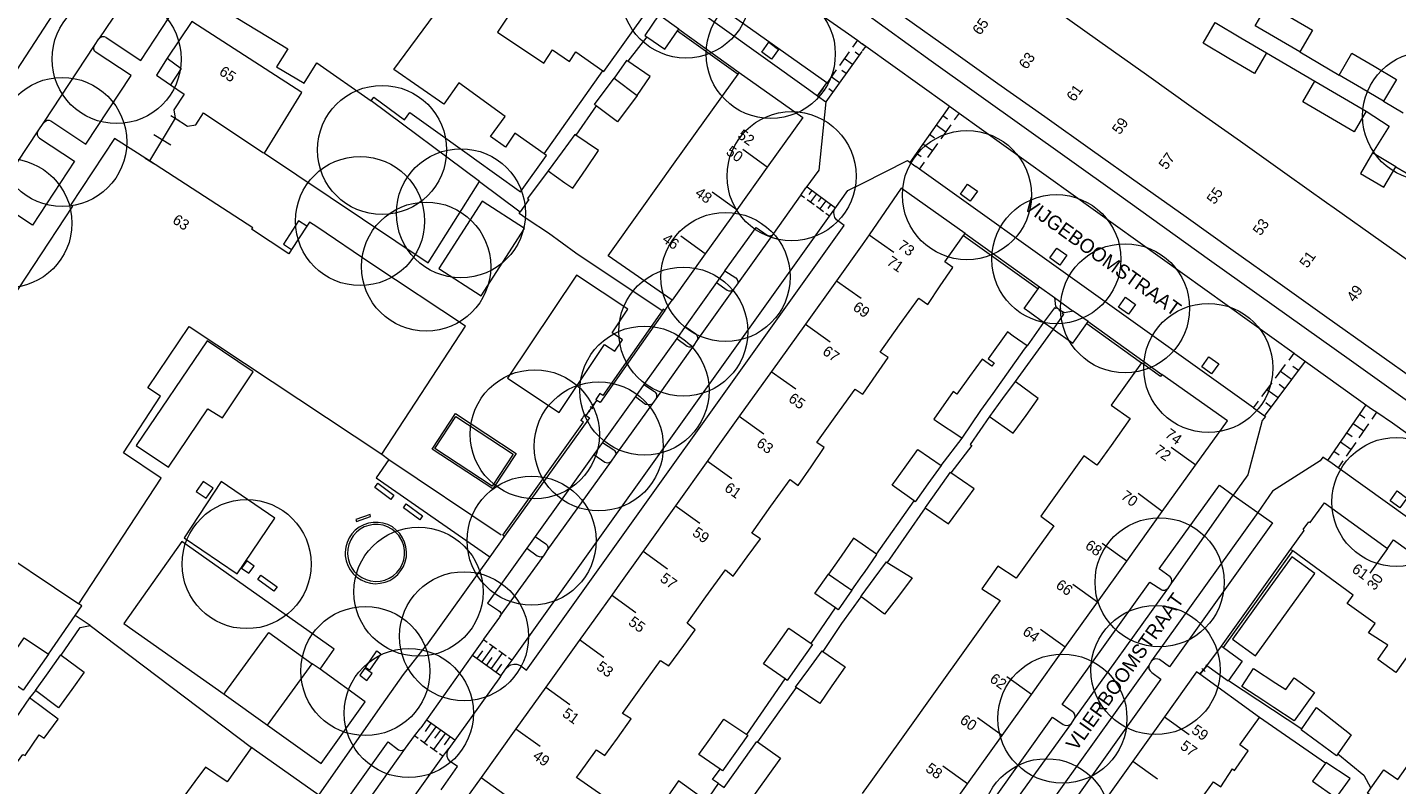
# Model space of a CAD drawing. Header units: metres. Extents: x 134994 to 136506, y 457393 to 459006.
# Tile 27 of 171: x 135417 to 135553, y 457500 to 457576. Entities that reach past the tile are written whole.
import ezdxf
from ezdxf.enums import TextEntityAlignment as Align

# ---------------------------------------------------------------- set-up
doc = ezdxf.new("R2010")
doc.units = ezdxf.units.M
for name, color, linetype, lineweight in [('B-WE-GR-BOOM-S', 250, 'Continuous', 13), ('B-WE-KG_BEBOUWING', 251, 'Continuous', 20), ('B-WE-KG_BEBOUWING TUSSENMUUR', 251, 'Continuous', 5), ('B-WE-KG_HUISNR', 251, 'Continuous', 5), ('B-WE-KG_ONDERGROND_REST', 251, 'Continuous', 5), ('B-WE-KG_STRAATNAAM', 251, 'Continuous', 5)]:
    doc.layers.add(name, color=color, linetype=linetype, lineweight=lineweight)
doc.styles.add('Styledgn000', font='dgn000.shx')

# ---------------------------------------------------------------- blocks, each defined once
blk = doc.blocks.new('SGR-BOOM_02')
blk.add_circle((0, 0), 6.4)

msp = doc.modelspace()

# ---------------------------------------------------------------- linework, layer by layer
at = {"layer": 'B-WE-KG_BEBOUWING', "flags": 128}
for points in [[(135435, 457578.31), (135443.06, 457573.4), (135441.94, 457571.6), (135444.7, 457569.98), (135445.94, 457571.99), (135451.32, 457568.25), (135451.59, 457568.61), (135454.65, 457566.36), (135455.18, 457567.09), (135457.01, 457565.77), (135461.3, 457562.68), (135461.58, 457562.48), (135465.99, 457559.3), (135466.12, 457559.21), (135468.7, 457562.82), (135468.49, 457562.97), (135465.58, 457565.03), (135464.66, 457563.66), (135463.17, 457564.7), (135464.62, 457566.7), (135460.02, 457570.02), (135458.53, 457567.91), (135453.58, 457571.34), (135457.6, 457576.81)], [(135464.84, 457576.52), (135463.86, 457575.06), (135468.44, 457571.97), (135469.32, 457573.28), (135470.99, 457572.14), (135471.63, 457573.11), (135474.29, 457571.22), (135474.39, 457571.14), (135478.89, 457577.42)], [(135555.36, 457540.16), (135550.71, 457543.46), (135546.07, 457546.76), (135541.42, 457550.06), (135536.78, 457553.37), (135532.11, 457556.69), (135527.49, 457559.97), (135522.83, 457563.28), (135518.11, 457566.64), (135513.46, 457569.93), (135508.81, 457573.24), (135504.17, 457576.54)], [(135518.87, 457577.46), (135523.55, 457574.13), (135528.19, 457570.84), (135532.85, 457567.52), (135537.49, 457564.23), (135542.14, 457560.92), (135546.02, 457558.17), (135546.79, 457557.62), (135551.44, 457554.32), (135556.09, 457551.02)], [(135463.17, 457564.7), (135464.62, 457566.7), (135460.02, 457570.02), (135458.53, 457567.91)], [(135477.71, 457568.77), (135475.75, 457566.15), (135473.63, 457567.74), (135473.46, 457567.87), (135475.41, 457570.48)], [(135412.58, 457524.92), (135422.35, 457518.38), (135430.52, 457530.84), (135426.79, 457533.35), (135430.44, 457538.95), (135429.2, 457539.79), (135433.3, 457545.85), (135452.38, 457533.21), (135460.69, 457545.89), (135451.4, 457552.04), (135445.93, 457555.74), (135445.23, 457556.21), (135444.97, 457555.81), (135443.45, 457553.5), (135443.18, 457553.08), (135439.47, 457555.5), (135439.61, 457555.66), (135429.35, 457562.28), (135425.89, 457564.51), (135421.54, 457557.91), (135421.73, 457557.78), (135410.1, 457540.15)], [(135474.31, 457499.34), (135471.69, 457501.15), (135471.97, 457501.54), (135473.66, 457503.9), (135474.49, 457503.35), (135475.74, 457505.07), (135477.11, 457506.96), (135476.24, 457507.51), (135478.22, 457510.27), (135480, 457512.76), (135480.85, 457512.23), (135482.33, 457514.25), (135483.46, 457515.79), (135482.65, 457516.47), (135484.52, 457519.07), (135486.44, 457521.75), (135487.21, 457521.11), (135488.61, 457523.03), (135489.91, 457524.82), (135489.05, 457525.38), (135490.96, 457528.05), (135492.86, 457530.69), (135493.66, 457530.1), (135494.94, 457531.97), (135496.23, 457533.86), (135495.5, 457534.37), (135497.33, 457536.92), (135499.29, 457539.66), (135500, 457539.18), (135500.05, 457539.15), (135501.4, 457541.09), (135502.58, 457542.78), (135501.77, 457543.32), (135503.71, 457546.03), (135505.61, 457548.68), (135506.5, 457548.05), (135507.74, 457549.89), (135508.98, 457551.72), (135508.2, 457552.28), (135510.06, 457554.88), (135510.2, 457555.07), (135503.86, 457559.58), (135500.68, 457554.94), (135500, 457553.95), (135497.47, 457550.41), (135494.38, 457546.09), (135491.02, 457541.4), (135487.85, 457537.02), (135485.52, 457533.76), (135484.7, 457532.57), (135481.49, 457528.08), (135478.28, 457523.58), (135475.71, 457519.98), (135475.18, 457519.24), (135471.95, 457514.75), (135468.64, 457510.11), (135465.68, 457505.98), (135462.23, 457501.15), (135459, 457496.66)], [(135458.03, 457551.62), (135462.22, 457548.91), (135466.54, 457555.59), (135462.35, 457558.3), (135458.03, 457551.62)], [(135519.08, 457548.75), (135520.92, 457547.4)], [(135507.44, 457496.34), (135510.44, 457500.53), (135513.88, 457505.33), (135516.77, 457509.38), (135520.13, 457514.07), (135523.33, 457518.54), (135526.24, 457522.6), (135529.75, 457527.51), (135533.05, 457532.13), (135536.2, 457536.52), (135529.71, 457541.11), (135529.58, 457540.92), (135527.69, 457542.27), (135524.69, 457538.07), (135526.58, 457536.73), (135524.68, 457534.07), (135523.39, 457532.27), (135523.27, 457532.11), (135521.98, 457533.03), (135518.51, 457528.18), (135517.7, 457527.05), (135518.99, 457526.12), (135516.77, 457523.02), (135515.27, 457520.91), (135513.45, 457522.1), (135511.87, 457519.87), (135513.68, 457518.69), (135510.31, 457513.99), (135507.4, 457509.92), (135504.03, 457505.2), (135501.01, 457500.98), (135500, 457499.57)], [(135553.94, 457513.06), (135552.9, 457511.58), (135551.13, 457512.84), (135552.09, 457514.27), (135550.2, 457515.51), (135550.85, 457516.42), (135548.08, 457518.41), (135548.67, 457519.23), (135542.69, 457523.61), (135542.47, 457523.77), (135543.82, 457525.63), (135543.7, 457525.73), (135544.27, 457526.51), (135544.41, 457526.43), (135545.82, 457528.38), (135552.07, 457523.86), (135552.67, 457524.7), (135556.98, 457521.61)], [(135539.99, 457519.43), (135536.7, 457514.87), (135539, 457513.22), (135544.88, 457521.38), (135542.58, 457523.03), (135539.99, 457519.43)], [(135498.97, 457519.71), (135497.61, 457517.78), (135497.36, 457517.96), (135495.32, 457519.39), (135496.67, 457521.32)], [(135533.11, 457498.34), (135534.82, 457500.74), (135535.54, 457500.22), (135536.7, 457502), (135536.91, 457501.85), (135537.08, 457502.09), (135538.27, 457503.79), (135537.42, 457504.38), (135539.37, 457507.11), (135533.48, 457511.4), (135533.15, 457511.64), (135529.96, 457507.17), (135526.82, 457502.77), (135523.52, 457498.14)]]:
    msp.add_lwpolyline(points, dxfattribs=at)
for points in [[(135543.38, 457573.09), (135541.17, 457574.39), (135538.96, 457575.69), (135540.23, 457577.84), (135542.44, 457576.55), (135544.65, 457575.25)], [(135481.71, 457575.19), (135481.83, 457575.36), (135479.85, 457576.76), (135478.46, 457574.73), (135478.65, 457574.6), (135480.45, 457573.35)], [(135433.55, 457576.12), (135431.1, 457572.48), (135432.5, 457571.45), (135431.44, 457569.84), (135432.78, 457568.9), (135431.76, 457567.35), (135431.91, 457566.51), (135433.13, 457565.74), (135433.96, 457565.87), (135434.7, 457567.04), (135440.59, 457563.13), (135440.75, 457563.04), (135444.45, 457569.06)], [(135538.89, 457570.96), (135536.34, 457572.45), (135533.79, 457573.95), (135534.99, 457575.99), (135537.54, 457574.5), (135540.09, 457573)], [(135477.71, 457568.77), (135478.99, 457570.64), (135476.78, 457572.16), (135476.65, 457572.25), (135475.41, 457570.48)], [(135551.68, 457568.19), (135549.48, 457569.48), (135547.27, 457570.77), (135548.55, 457572.96), (135550.75, 457571.66), (135552.96, 457570.37)], [(135487.7, 457570.89), (135487.82, 457571.05), (135494.11, 457566.57), (135490.6, 457561.67), (135487.57, 457557.43), (135484.45, 457553.07), (135481.17, 457548.49), (135474.82, 457552.88), (135478.19, 457557.59), (135481.3, 457561.95), (135484.4, 457566.28)], [(135549.97, 457567.2), (135548.77, 457565.16), (135546.22, 457566.65), (135543.67, 457568.15), (135544.87, 457570.2), (135547.42, 457568.7)], [(135468.86, 457561.3), (135470.53, 457560.12), (135471.32, 457559.58), (135472.64, 457561.51), (135473.86, 457563.3), (135471.63, 457564.82), (135471.52, 457564.9), (135470.25, 457563.19)], [(135475.49, 457543.41), (135476.24, 457544.55), (135475.23, 457545.24), (135476.78, 457547.57), (135471.67, 457550.97), (135464.86, 457540.75), (135469.97, 457537.34), (135474.46, 457544.09)], [(135517.44, 457549.61), (135517.58, 457549.81), (135519.08, 457548.75), (135519.18, 457547.85), (135519.28, 457547.78), (135519.27, 457547.76), (135519.18, 457547.64), (135519.07, 457547.71), (135517.99, 457546.26), (135516.63, 457547.24), (135516.05, 457547.66)], [(135522.27, 457546.15), (135522.41, 457546.35), (135520.92, 457547.4), (135520.07, 457547.21), (135519.96, 457547.29), (135519.84, 457547.15), (135519.95, 457547.08), (135518.94, 457545.61), (135520.88, 457544.22)], [(135514.97, 457544.92), (135514.39, 457545.33), (135512.5, 457542.67), (135513.08, 457542.26), (135512.85, 457541.93), (135511.89, 457542.64), (135510.64, 457540.9), (135509.4, 457539.15), (135509.01, 457539.42), (135507.11, 457536.67), (135507.47, 457536.42), (135509.67, 457534.95), (135509.9, 457534.79), (135511.76, 457537.54), (135512.97, 457539.24), (135516.1, 457543.62), (135516.34, 457543.95)], [(135514.98, 457535.29), (135516.27, 457537.05), (135517.44, 457538.72), (135515.15, 457540.4), (135513.92, 457538.72), (135512.62, 457536.95)], [(135504.25, 457531.91), (135505.53, 457533.68), (135507.82, 457532.08), (135506.52, 457530.26), (135505.27, 457528.5), (135505.17, 457528.57), (135502.96, 457530.13)], [(135509.83, 457528.05), (135511.1, 457529.78), (135508.8, 457531.36), (135508.71, 457531.42), (135507.52, 457529.74), (135506.23, 457527.91), (135506.25, 457527.9), (135508.55, 457526.31)], [(135500, 457524.28), (135499.14, 457524.87), (135497.91, 457523.1), (135496.67, 457521.32), (135498.69, 457519.91), (135498.97, 457519.71), (135500, 457521.18), (135500.22, 457521.48), (135501.47, 457523.27), (135501.43, 457523.3)], [(135499.87, 457519.08), (135500, 457519.26), (135501.2, 457520.89), (135502.41, 457522.53), (135502.48, 457522.48), (135504.96, 457520.94), (135503.59, 457519.14), (135502.22, 457517.34), (135500, 457518.99)], [(135491.48, 457514.19), (135492.73, 457515.95), (135494.94, 457514.43), (135495.08, 457514.34), (135493.8, 457512.53), (135492.57, 457510.78), (135492.38, 457510.92), (135490.22, 457512.43)], [(135415.72, 457513.23), (135416.95, 457515.01), (135419.34, 457513.37), (135418.09, 457511.59), (135416.84, 457509.82), (135416.75, 457509.88), (135414.49, 457511.45)], [(135535.61, 457514.18), (135535.8, 457514.04), (135537.66, 457512.68), (135536.31, 457510.77), (135536.27, 457510.72), (135534.16, 457512.22)], [(135419.32, 457511.54), (135420.58, 457513.32), (135420.62, 457513.29), (135422.9, 457511.61), (135421.66, 457509.88), (135420.35, 457508.05), (135418.06, 457509.77)], [(135494.71, 457511.91), (135496.02, 457513.7), (135496.09, 457513.65), (135498.3, 457512.11), (135497, 457510.23), (135495.79, 457508.49), (135493.45, 457510.09), (135493.4, 457510.12)], [(135541.98, 457509.87), (135542.81, 457511.03), (135544.83, 457509.58), (135542.82, 457506.76), (135540.8, 457508.09), (135539.82, 457508.74), (135537.63, 457510.19), (135538.8, 457511.97), (135541, 457510.52)], [(135416.1, 457507.07), (135413.75, 457503.64), (135415.85, 457502.12), (135416.82, 457503.45), (135417.03, 457503.33), (135418.42, 457505.4), (135418.91, 457505.06), (135420.29, 457506.94), (135417.46, 457509.05)], [(135546.75, 457506.75), (135548.47, 457505.39), (135547.15, 457503.5), (135547.02, 457503.31), (135545.14, 457504.7), (135543.51, 457505.89), (135543.57, 457505.97), (135545.03, 457508.1)], [(135485.05, 457505.18), (135486.28, 457506.93), (135488.57, 457505.43), (135488.68, 457505.36), (135487.39, 457503.53), (135486.15, 457501.8), (135485.91, 457501.98), (135483.82, 457503.43)], [(135488.28, 457502.92), (135489.55, 457504.72), (135489.61, 457504.68), (135491.89, 457503.07), (135490.64, 457501.32), (135488.62, 457498.5), (135488.91, 457498.29), (135487.69, 457496.48), (135484.46, 457498.68), (135485.75, 457500.55), (135486.33, 457500.15)], [(135436.36, 457485.74), (135439.57, 457490.23), (135442.64, 457494.52), (135446.13, 457499.39), (135439.72, 457503.94), (135439.48, 457504.12), (135437.05, 457500.73), (135434.91, 457502.18), (135433.86, 457500.75), (135430.67, 457496.43), (135427.54, 457492.18), (135430.1, 457490.34), (135426.63, 457485.49), (135423.62, 457481.29), (135429.24, 457477.27), (135429.93, 457476.78), (135432.98, 457481.03)], [(135555.36, 457495.92), (135553.53, 457497.2), (135550.09, 457499.61), (135550.41, 457500.09), (135551.71, 457501.93), (135553.11, 457500.95), (135555.3, 457504.08), (135557.36, 457502.63), (135555.17, 457499.51), (135557.03, 457498.2), (135556.13, 457496.97)], [(135545.94, 457502.59), (135544.65, 457500.78), (135547, 457499.14), (135548.36, 457501.05), (135545.97, 457502.64)], [(135479.75, 457492.79), (135481.02, 457494.6), (135482.23, 457496.34), (135482.89, 457497.27), (135484.17, 457499.1), (135481.8, 457500.81), (135479.85, 457498.03), (135478.63, 457496.27), (135477.4, 457494.52)]]:
    msp.add_lwpolyline(points, close=True, dxfattribs=at)
at = {"layer": 'B-WE-KG_BEBOUWING'}
msp.add_lwpolyline([(135552.91, 457561.71), (135550.6, 457563.07), (135549.4, 457561.02), (135551.71, 457559.67)], close=True, dxfattribs=at)
msp.add_lwpolyline([(135518.94, 457545.61), (135517.99, 457546.26)], dxfattribs=at)
at = {"layer": 'B-WE-KG_BEBOUWING TUSSENMUUR'}
for p, q in [((135490.6, 457561.67), (135488.17, 457563.42)), ((135487.57, 457557.43), (135485.13, 457559.17)), ((135484.45, 457553.07), (135482.02, 457554.82)), ((135500.68, 457554.94), (135503.15, 457553.24)), ((135497.47, 457550.41), (135499.91, 457548.67)), ((135494.38, 457546.09), (135496.82, 457544.35)), ((135490.99, 457541.42), (135493.43, 457539.68)), ((135487.82, 457536.99), (135490.26, 457535.24)), ((135533.06, 457532.12), (135530.62, 457533.87)), ((135484.65, 457532.56), (135487.09, 457530.81)), ((135529.75, 457527.51), (135527.35, 457529.31)), ((135481.48, 457528.13), (135483.92, 457526.38)), ((135478.28, 457523.58), (135480.72, 457521.84)), ((135526.24, 457522.6), (135523.8, 457524.35)), ((135552.07, 457523.86), (135550.32, 457521.42)), ((135475.14, 457519.27), (135477.58, 457517.52)), ((135523.33, 457518.54), (135520.89, 457520.28)), ((135520.13, 457514.07), (135517.69, 457515.82)), ((135471.97, 457514.84), (135474.41, 457513.09)), ((135516.77, 457509.38), (135514.33, 457511.13)), ((135468.64, 457510.11), (135471.03, 457508.39)), ((135513.88, 457505.33), (135511.43, 457507.08)), ((135529.96, 457507.17), (135532.4, 457505.43)), ((135465.68, 457505.98), (135468.09, 457504.26)), ((135510.44, 457500.53), (135508, 457502.27)), ((135526.82, 457502.77), (135529.27, 457501.03)), ((135462.23, 457501.15), (135464.63, 457499.43))]:
    msp.add_line(p, q, dxfattribs=at)
at = {"layer": 'B-WE-KG_ONDERGROND_REST'}
for p, q in [((135430.55, 457583.63), (135424.35, 457574.39)), ((135500, 457577.15), (135506.84, 457572.22)), ((135481.71, 457575.19), (135487.7, 457570.89)), ((135481.83, 457575.36), (135487.82, 457571.05)), ((135418.89, 457566.09), (135423.91, 457573.73)), ((135423.91, 457573.73), (135424.35, 457574.39)), ((135478.65, 457574.6), (135476.78, 457572.16)), ((135499.53, 457574.25), (135499.04, 457573.57)), ((135499.53, 457574.25), (135500, 457573.9)), ((135500, 457573.91), (135500.35, 457573.67)), ((135500, 457573.9), (135500.29, 457573.68)), ((135500.35, 457573.67), (135500, 457573.18)), ((135500.35, 457573.67), (135508.39, 457567.91)), ((135499.96, 457573.14), (135496.39, 457568.14)), ((135498.72, 457573.11), (135497.74, 457571.75)), ((135499.04, 457571.85), (135498.23, 457572.43)), ((135499.7, 457572.76), (135499.29, 457573.05)), ((135540.09, 457573), (135544.87, 457570.2)), ((135543.38, 457573.09), (135547.27, 457570.77)), ((135497.42, 457571.3), (135496.45, 457569.93)), ((135498.4, 457570.94), (135497.99, 457571.23)), ((135496.12, 457569.48), (135495.58, 457568.72)), ((135497.75, 457570.03), (135496.93, 457570.62)), ((135462.08, 457560.23), (135451.32, 457568.25)), ((135495.58, 457568.72), (135496.39, 457568.14)), ((135497.1, 457569.12), (135496.69, 457569.42)), ((135431.49, 457566.77), (135432.33, 457566.26)), ((135508.65, 457567.71), (135504.71, 457562.13)), ((135507.99, 457566.78), (135508.47, 457566.44)), ((135509.6, 457567.03), (135509.11, 457566.34)), ((135549.97, 457567.2), (135552.23, 457565.74)), ((135418.31, 457565.25), (135418.89, 457566.09)), ((135431.91, 457566.51), (135429.35, 457562.28)), ((135431.91, 457566.51), (135429.36, 457562.3)), ((135507.34, 457565.85), (135508.29, 457565.18)), ((135508.78, 457565.87), (135507.8, 457564.48)), ((135552.23, 457565.74), (135550.6, 457563.07)), ((135413.83, 457558.48), (135418.31, 457565.25)), ((135429.79, 457564.91), (135431.48, 457563.89)), ((135506.68, 457564.92), (135507.16, 457564.58)), ((135505.37, 457563.06), (135505.84, 457562.72)), ((135506.03, 457563.99), (135506.98, 457563.32)), ((135507.47, 457564.01), (135506.48, 457562.62)), ((135428.94, 457562.55), (135429.78, 457562.04)), ((135506.15, 457562.15), (135505.66, 457561.46)), ((135552.91, 457561.71), (135557.79, 457558.83)), ((135462.08, 457560.23), (135466.1, 457557.23)), ((135493.95, 457558.9), (135494.3, 457558.64)), ((135494.54, 457559.7), (135497.35, 457557.64)), ((135495.01, 457559.36), (135494.71, 457558.96)), ((135495.48, 457559.02), (135494.89, 457558.21)), ((135495.95, 457558.67), (135495.65, 457558.27)), ((135494.54, 457558.47), (135495.24, 457557.95)), ((135495.47, 457557.78), (135496.17, 457557.27)), ((135496.41, 457558.33), (135495.82, 457557.52)), ((135496.88, 457557.99), (135496.59, 457557.58)), ((135496.41, 457557.09), (135496.76, 457556.84)), ((135487.58, 457549.98), (135491.24, 457555.07)), ((135510.06, 457554.88), (135517.44, 457549.61)), ((135510.2, 457555.07), (135517.58, 457549.81)), ((135486.4, 457551.38), (135485.56, 457550.22)), ((135485.56, 457550.22), (135482.46, 457545.88)), ((135483.66, 457544.47), (135487.27, 457549.58)), ((135487.27, 457549.58), (135487.58, 457549.98)), ((135480.44, 457547.46), (135481.17, 457548.49)), ((135519.23, 457547.69), (135519.32, 457547.83)), ((135519.27, 457547.76), (135519.96, 457547.29)), ((135519.27, 457547.76), (135519.96, 457547.29)), ((135519.27, 457547.76), (135519.95, 457547.3)), ((135519.52, 457547.39), (135519.71, 457547.66)), ((135519.91, 457547.23), (135520, 457547.36)), ((135482.46, 457545.88), (135481.62, 457544.69)), ((135518.94, 457545.61), (135515.15, 457540.4)), ((135522.27, 457546.15), (135527.69, 457542.27)), ((135522.41, 457546.35), (135529.71, 457541.11)), ((135481.62, 457544.69), (135478.35, 457540.11)), ((135479.57, 457538.71), (135483.34, 457544.03)), ((135483.34, 457544.03), (135483.66, 457544.47)), ((135539.88, 457536.98), (135543.93, 457542.42)), ((135542.31, 457542.54), (135542.81, 457543.22)), ((135542.88, 457543.17), (135550.48, 457537.72)), ((135540.96, 457540.73), (135541.97, 457542.09)), ((135542.57, 457540.6), (135541.47, 457541.41)), ((135543.24, 457541.5), (135542.69, 457541.91)), ((135478.35, 457540.11), (135477.52, 457538.94)), ((135539.62, 457538.92), (135540.63, 457540.28)), ((135541.23, 457538.79), (135540.12, 457539.6)), ((135541.9, 457539.69), (135541.35, 457540.1)), ((135472.65, 457537.05), (135473.71, 457538.54)), ((135477.52, 457538.94), (135474.26, 457534.38)), ((135475.51, 457533.03), (135479.24, 457538.24)), ((135479.24, 457538.24), (135479.57, 457538.71)), ((135538.78, 457537.79), (135539.29, 457538.47)), ((135540.55, 457537.88), (135540, 457538.29)), ((135472.27, 457536.76), (135472.39, 457536.93)), ((135473, 457537.41), (135472.87, 457537.5)), ((135472.94, 457537.46), (135473.42, 457538.14)), ((135473.31, 457537.7), (135473.04, 457537.89)), ((135473.49, 457538.09), (135473.35, 457538.18)), ((135549.94, 457538.1), (135546.12, 457532.58)), ((135549.31, 457537.18), (135549.83, 457536.81)), ((135550.99, 457537.36), (135550.52, 457536.68)), ((135548.67, 457536.26), (135549.72, 457535.53)), ((135550.2, 457536.22), (135549.24, 457534.84)), ((135474.26, 457534.38), (135473.41, 457533.18)), ((135507.82, 457532.08), (135509.9, 457534.79)), ((135547.4, 457534.42), (135548.45, 457533.69)), ((135548.93, 457534.38), (135547.97, 457533)), ((135548.03, 457535.34), (135548.56, 457534.97)), ((135452.38, 457533.21), (135453.07, 457532.67)), ((135473.41, 457533.18), (135467.58, 457525.06)), ((135475.14, 457532.5), (135475.51, 457533.03)), ((135510.86, 457534.07), (135508.8, 457531.36)), ((135546.76, 457533.5), (135547.29, 457533.14)), ((135453.07, 457532.67), (135464.23, 457525.22)), ((135468.78, 457523.65), (135475.14, 457532.5)), ((135547.65, 457532.54), (135547.17, 457531.85)), ((135530.63, 457520.35), (135536.78, 457529.14)), ((135536.78, 457529.14), (135539.22, 457527.44)), ((135501.43, 457523.3), (135505.17, 457528.57)), ((135506.25, 457527.9), (135502.48, 457522.48)), ((135539.22, 457527.44), (135528.69, 457512.71)), ((135464.56, 457525.07), (135463.08, 457523.02)), ((135464.39, 457525.18), (135464.48, 457525.12)), ((135464.56, 457525.07), (135464.48, 457525.12)), ((135467.58, 457525.06), (135466.75, 457523.88)), ((135468.52, 457523.23), (135468.78, 457523.65)), ((135535.61, 457514.18), (135542.47, 457523.77)), ((135535.8, 457514.04), (135542.69, 457523.61)), ((135463.08, 457523.02), (135456.8, 457514.29)), ((135464.1, 457517.1), (135468.52, 457523.23)), ((135521.02, 457506.93), (135530.36, 457519.97)), ((135530.36, 457519.97), (135530.63, 457520.35)), ((135422.64, 457518.17), (135422.35, 457518.38)), ((135499.87, 457519.08), (135497.96, 457516.43)), ((135436.84, 457509.55), (135441.18, 457515.52)), ((135441.18, 457515.52), (135445.48, 457512.43)), ((135497.96, 457516.43), (135496.09, 457513.65)), ((135454.55, 457511.37), (135456.8, 457514.29)), ((135462.32, 457512.62), (135463.42, 457514.15)), ((135462.47, 457514.83), (135462.83, 457514.57)), ((135463.06, 457514.4), (135463.77, 457513.9)), ((135461.31, 457513.21), (135456.24, 457506.09)), ((135461.38, 457513.29), (135464.2, 457511.27)), ((135461.85, 457512.96), (135462.4, 457513.72)), ((135462.79, 457512.28), (135463.34, 457513.05)), ((135463.26, 457511.95), (135464.36, 457513.48)), ((135464, 457513.73), (135464.71, 457513.23)), ((135464.95, 457513.06), (135465.3, 457512.8)), ((135528.69, 457512.71), (135528.42, 457512.27)), ((135441.06, 457506.34), (135445.48, 457512.43)), ((135446.26, 457511.88), (135445.48, 457512.43)), ((135450.74, 457508.67), (135446.26, 457511.88)), ((135464.14, 457511.16), (135459.04, 457504.04)), ((135463.73, 457511.61), (135464.28, 457512.38)), ((135464.14, 457511.16), (135464.72, 457511.98)), ((135528.42, 457512.27), (135517.92, 457497.6)), ((135533.56, 457511.33), (135533.4, 457511.47)), ((135533.48, 457511.4), (135534.16, 457512.22)), ((135534.16, 457512.22), (135533.48, 457511.4)), ((135533.48, 457511.4), (135534.16, 457512.22)), ((135533.99, 457511.67), (135533.66, 457511.95)), ((135534.25, 457512.15), (135534.08, 457512.29)), ((135418.06, 457509.77), (135417.46, 457509.05)), ((135488.57, 457505.43), (135492.38, 457510.92)), ((135493.45, 457510.09), (135489.61, 457504.68)), ((135536.31, 457510.77), (135543.57, 457505.97)), ((135436.84, 457509.55), (135436.76, 457509.43)), ((135436.76, 457509.43), (135441.06, 457506.34)), ((135446.37, 457502.53), (135450.74, 457508.67)), ((135545.94, 457502.59), (135539.37, 457507.11)), ((135441.06, 457506.34), (135446.37, 457502.53)), ((135457.73, 457506.19), (135456.58, 457504.59)), ((135457.25, 457506.53), (135456.68, 457505.73)), ((135459.61, 457504.85), (135456.78, 457506.87)), ((135458.2, 457505.86), (135457.62, 457505.06)), ((135511.3, 457493.45), (135520.75, 457506.5)), ((135520.75, 457506.5), (135521.02, 457506.93)), ((135455.99, 457505.02), (135455.64, 457505.27)), ((135456.93, 457504.34), (135456.23, 457504.85)), ((135458.67, 457505.52), (135457.52, 457503.92)), ((135459.14, 457505.18), (135458.57, 457504.38)), ((135446.49, 457492.51), (135454.75, 457504.05)), ((135457.88, 457503.67), (135457.17, 457504.17)), ((135458.46, 457503.25), (135458.11, 457503.5)), ((135485.18, 457500.95), (135485.91, 457501.98))]:
    msp.add_line(p, q, dxfattribs=at)
at = {"layer": 'B-WE-KG_ONDERGROND_REST', "flags": 128}
for points in [[(135409.32, 457560.76), (135410.05, 457561.89), (135412.62, 457565.79), (135419.36, 457576.11), (135426.43, 457586.9), (135427.13, 457587.98), (135427.47, 457588.42), (135427.58, 457588.56), (135428.58, 457589.8), (135436.45, 457599.42), (135438.81, 457602.31), (135438.16, 457603)], [(135457.43, 457595.86), (135485.89, 457575.68), (135494.7, 457569.35)], [(135424.35, 457574.39), (135424.48, 457574.53), (135424.65, 457574.61), (135424.85, 457574.61), (135425.02, 457574.54), (135425.06, 457574.51), (135428.51, 457572.25), (135434.06, 457580.72), (135430.67, 457582.91), (135430.53, 457583.06), (135430.46, 457583.25), (135430.47, 457583.45), (135430.55, 457583.63)], [(135488.7, 457581.88), (135489.39, 457581.42), (135496.05, 457576.7), (135498.64, 457574.87)], [(135495.58, 457568.72), (135496.5, 457570.02), (135482.95, 457579.63)], [(135418.89, 457566.09), (135419.04, 457566.23), (135419.23, 457566.31), (135419.43, 457566.31), (135419.59, 457566.25), (135423.05, 457563.94), (135427.54, 457570.76), (135424.07, 457573.03), (135423.92, 457573.17), (135423.84, 457573.35), (135423.84, 457573.55), (135423.91, 457573.73)], [(135490.04, 457573.08), (135490.74, 457574.05), (135491.71, 457573.34), (135491.01, 457572.37), (135490.04, 457573.08)], [(135498.64, 457574.87), (135499.53, 457574.25)], [(135431.1, 457572.48), (135430.04, 457570.78), (135431.44, 457569.84)], [(135506.84, 457572.22), (135525.27, 457559.06), (135534.42, 457552.48), (135548.51, 457542.46), (135561.92, 457532.87), (135563.66, 457531.66), (135564.91, 457533.37)], [(135468.49, 457562.97), (135474.29, 457571.22)], [(135496.39, 457568.14), (135495.71, 457561.35), (135494.43, 457559.61)], [(135494.7, 457569.35), (135495.58, 457568.72)], [(135551.68, 457568.19), (135553.63, 457567.05)], [(135473.63, 457567.74), (135471.63, 457564.82)], [(135508.39, 457567.91), (135508.65, 457567.71), (135509.26, 457567.28)], [(135509.26, 457567.28), (135509.6, 457567.03)], [(135509.6, 457567.03), (135542.81, 457543.22)], [(135418.31, 457565.25), (135418.24, 457565.07), (135418.24, 457564.86), (135418.32, 457564.67), (135418.47, 457564.53), (135421.94, 457562.25), (135417.75, 457555.91), (135413.83, 457558.48)], [(135440.75, 457563.04), (135456.98, 457552.17), (135462.08, 457560.23)], [(135500, 457560.04), (135504.5, 457562.33), (135505.31, 457561.74)], [(135505.68, 457561.48), (135505.31, 457561.74)], [(135538.78, 457537.79), (135505.68, 457561.48)], [(135468.86, 457561.3), (135466.84, 457558.55), (135466.96, 457558.47), (135466.1, 457557.23)], [(135497.3, 457557.54), (135498.58, 457559.35), (135500, 457560.04)], [(135509.74, 457559), (135510.44, 457559.98), (135511.42, 457559.28), (135510.72, 457558.3), (135509.74, 457559)], [(135491.24, 457555.07), (135493.9, 457558.83), (135493.93, 457558.88)], [(135493.93, 457558.88), (135494.43, 457559.61)], [(135464.72, 457511.98), (135464.93, 457512.18), (135465.19, 457512.33), (135465.48, 457512.39), (135465.77, 457512.38), (135466.05, 457512.29), (135466.14, 457512.25), (135466.72, 457511.79), (135498.21, 457555.87), (135497.68, 457556.26), (135497.46, 457556.44), (135497.3, 457556.66), (135497.21, 457556.93), (135497.2, 457557.21), (135497.27, 457557.48), (135497.3, 457557.54)], [(135496.77, 457556.81), (135497.3, 457557.54)], [(135444.97, 457555.81), (135444.14, 457556.35), (135442.64, 457554.02), (135443.45, 457553.5)], [(135465.3, 457512.78), (135496.77, 457556.81)], [(135468.92, 457555.12), (135466.91, 457556.45), (135465.99, 457557.07), (135466.1, 457557.23)], [(135480.16, 457547.41), (135471.62, 457553.12), (135468.92, 457555.12)], [(135486.4, 457551.38), (135489.49, 457555.68), (135490.58, 457554.93), (135490.77, 457554.86), (135490.97, 457554.88), (135491.15, 457554.97), (135491.24, 457555.07)], [(135518.61, 457552.66), (135519.31, 457553.63), (135520.28, 457552.93), (135519.58, 457551.96), (135518.61, 457552.66)], [(135486.4, 457551.38), (135487.48, 457550.68), (135487.61, 457550.53), (135487.68, 457550.35), (135487.67, 457550.15), (135487.58, 457549.98)], [(135485.56, 457550.22), (135486.61, 457549.48), (135486.79, 457549.4), (135486.98, 457549.4), (135487.16, 457549.48), (135487.27, 457549.58)], [(135525.42, 457547.78), (135526.11, 457548.76), (135527.09, 457548.06), (135526.39, 457547.09), (135525.42, 457547.78)], [(135480.16, 457547.41), (135474.28, 457539.03), (135474.01, 457539.22), (135473.59, 457538.63), (135473.71, 457538.54)], [(135480.44, 457547.46), (135474.02, 457538.32), (135473.71, 457538.54)], [(135480.44, 457547.46), (135480.28, 457547.58), (135480.16, 457547.41)], [(135482.46, 457545.88), (135483.5, 457545.15), (135483.55, 457545.1), (135483.66, 457544.91), (135483.7, 457544.68), (135483.66, 457544.47)], [(135517.99, 457546.26), (135516.34, 457543.95)], [(135431.24, 457531.93), (135435.15, 457537.71), (135436.58, 457536.8), (135439.64, 457541.37), (135435.08, 457544.43), (135428.05, 457534.06), (135431.24, 457531.93)], [(135481.62, 457544.69), (135482.65, 457543.92), (135482.83, 457543.84), (135483.03, 457543.84), (135483.21, 457543.91), (135483.34, 457544.03)], [(135533.67, 457541.88), (135534.37, 457542.85), (135535.34, 457542.15), (135534.64, 457541.18), (135533.67, 457541.88)], [(135542.81, 457543.22), (135542.88, 457543.17)], [(135478.35, 457540.11), (135479.42, 457539.43), (135479.49, 457539.35), (135479.6, 457539.15), (135479.62, 457538.93), (135479.57, 457538.71)], [(135477.52, 457538.94), (135478.53, 457538.16), (135478.81, 457538.12), (135479.08, 457538.17), (135479.24, 457538.24)], [(135457.38, 457533.71), (135459.68, 457537.23), (135465.7, 457533.28), (135463.4, 457529.77), (135457.38, 457533.71)], [(135457.65, 457533.77), (135459.74, 457536.95), (135465.42, 457533.22), (135463.34, 457530.04), (135457.65, 457533.77)], [(135472.65, 457537.05), (135472.96, 457536.82), (135464.56, 457525.07)], [(135472.39, 457536.93), (135472.54, 457537.13), (135472.65, 457537.05)], [(135512.62, 457536.95), (135510.7, 457534.18), (135510.86, 457534.07)], [(135539.98, 457536.93), (135539.65, 457536.56), (135538.23, 457531.16), (135536.78, 457529.14)], [(135538.78, 457537.79), (135539.98, 457536.93)], [(135550.48, 457537.72), (135551, 457537.37)], [(135551, 457537.37), (135552.57, 457536.31), (135558.18, 457532.3), (135558.99, 457531.65)], [(135464.39, 457525.18), (135472.39, 457536.37), (135472.13, 457536.55), (135472.27, 457536.76)], [(135474.26, 457534.38), (135475.39, 457533.63), (135475.45, 457533.57), (135475.55, 457533.41), (135475.57, 457533.21), (135475.51, 457533.03)], [(135473.41, 457533.18), (135474.5, 457532.41), (135474.71, 457532.36), (135474.92, 457532.38), (135475.11, 457532.48), (135475.14, 457532.5)], [(135545.67, 457532.91), (135545.41, 457532.54), (135540.68, 457529.53), (135539.22, 457527.44)], [(135546.59, 457532.27), (135545.67, 457532.91)], [(135453.07, 457532.67), (135451.83, 457530.86), (135463.08, 457523.02)], [(135547.17, 457531.85), (135546.59, 457532.27)], [(135580.5, 457507.98), (135547.17, 457531.85)], [(135432.79, 457524.92), (135438.04, 457521.33), (135441.77, 457526.85), (135436.45, 457530.51), (135432.79, 457524.92)], [(135434.67, 457530.51), (135433.99, 457529.51), (135434.99, 457528.84), (135435.67, 457529.84), (135434.67, 457530.51)], [(135451.68, 457529.91), (135451.98, 457530.32), (135453.59, 457529.13), (135453.29, 457528.72), (135451.68, 457529.91)], [(135530.63, 457520.35), (135530.67, 457520.45), (135530.7, 457520.66), (135530.65, 457520.87), (135530.52, 457521.04), (135529.44, 457521.84), (135535.41, 457530.14), (135536.78, 457529.14)], [(135552.32, 457528.59), (135553.02, 457529.56), (135553.99, 457528.86), (135553.29, 457527.89), (135552.32, 457528.59)], [(135454.52, 457527.89), (135454.81, 457528.28), (135456.42, 457527.1), (135456.14, 457526.71), (135454.52, 457527.89)], [(135539.22, 457527.44), (135540.67, 457526.41), (135530.47, 457512.11), (135529.47, 457512.85), (135529.32, 457512.9), (135529.09, 457512.91), (135528.87, 457512.85), (135528.69, 457512.71)], [(135448.76, 457523.5), (135448.77, 457523.13), (135448.86, 457522.65), (135449.02, 457522.18), (135449.25, 457521.75), (135449.56, 457521.36), (135449.92, 457521.02), (135450.33, 457520.75), (135450.78, 457520.55), (135451.26, 457520.42), (135451.74, 457520.37), (135452.24, 457520.41), (135452.72, 457520.52), (135453.17, 457520.7), (135453.59, 457520.96), (135453.97, 457521.28), (135454.28, 457521.66), (135454.54, 457522.08), (135454.71, 457522.54), (135454.82, 457523.03), (135454.84, 457523.52), (135454.78, 457524.01), (135454.65, 457524.48), (135454.44, 457524.93), (135454.16, 457525.34), (135453.82, 457525.69), (135453.43, 457525.99), (135452.99, 457526.22), (135452.52, 457526.37), (135452.04, 457526.45), (135451.54, 457526.45), (135451.06, 457526.37), (135450.59, 457526.21), (135450.15, 457525.98), (135449.76, 457525.68), (135449.42, 457525.32), (135449.15, 457524.91), (135448.94, 457524.46), (135448.81, 457523.99), (135448.76, 457523.5)], [(135448.99, 457523.33), (135449.05, 457522.85), (135449.18, 457522.4), (135449.39, 457521.97), (135449.66, 457521.58), (135450, 457521.25), (135450.39, 457520.97), (135450.82, 457520.77), (135451.27, 457520.64), (135451.75, 457520.59), (135452.22, 457520.62), (135452.68, 457520.72), (135453.12, 457520.91), (135453.52, 457521.16), (135453.88, 457521.48), (135454.17, 457521.85), (135454.4, 457522.27), (135454.56, 457522.72), (135454.64, 457523.18), (135454.64, 457523.66), (135454.56, 457524.13), (135454.4, 457524.58), (135454.17, 457524.99), (135454.07, 457525.13), (135453.75, 457525.48), (135453.38, 457525.78), (135452.96, 457526), (135452.51, 457526.16), (135452.04, 457526.24), (135451.57, 457526.23), (135451.1, 457526.15), (135450.65, 457525.99), (135450.24, 457525.76), (135449.87, 457525.46), (135449.55, 457525.11), (135449.3, 457524.71), (135449.12, 457524.27), (135449.02, 457523.8), (135448.99, 457523.33)], [(135449.8, 457526.73), (135449.87, 457526.54), (135451.28, 457527.04), (135451.22, 457527.23), (135449.8, 457526.73)], [(135467.58, 457525.06), (135468.66, 457524.31), (135468.78, 457524.19), (135468.85, 457524.02), (135468.85, 457523.82), (135468.78, 457523.65)], [(135446.26, 457511.88), (135447.68, 457513.88), (135432.55, 457524.56), (135426.8, 457516.41), (135436.76, 457509.43)], [(135466.75, 457523.88), (135462.86, 457518.43), (135463.94, 457517.71), (135464.08, 457517.6), (135464.17, 457517.45), (135464.17, 457517.27), (135464.1, 457517.1)], [(135466.75, 457523.88), (135467.78, 457523.13), (135467.97, 457523.05), (135468.18, 457523.04), (135468.38, 457523.11), (135468.52, 457523.23)], [(135439.21, 457521.41), (135439.72, 457522.12), (135439.01, 457522.63), (135438.49, 457521.92), (135439.21, 457521.41)], [(135440.09, 457520.77), (135440.4, 457521.2), (135442, 457520.05), (135441.69, 457519.62), (135440.09, 457520.77)], [(135521.02, 457506.93), (135521.05, 457506.98), (135521.11, 457507.18), (135521.08, 457507.39), (135520.98, 457507.56), (135520.81, 457507.69), (135519.84, 457508.4), (135528.52, 457520.53), (135529.7, 457519.76), (135529.77, 457519.74), (135529.99, 457519.74), (135530.2, 457519.82), (135530.36, 457519.97)], [(135421.98, 457517.2), (135422.64, 457518.17)], [(135494.94, 457514.43), (135497.36, 457517.96)], [(135419.34, 457513.37), (135421.98, 457517.2)], [(135423.48, 457516.21), (135421.98, 457517.2)], [(135464.1, 457517.1), (135464.05, 457517.04), (135462.47, 457514.88), (135462.45, 457514.85)], [(135420.62, 457513.29), (135422.5, 457516.01), (135423.48, 457516.21)], [(135423.48, 457516.21), (135439.48, 457504.12)], [(135462.45, 457514.85), (135461.31, 457513.21)], [(135451.17, 457511.79), (135450.77, 457512.06), (135451.9, 457513.7), (135452.3, 457513.42), (135451.17, 457511.79)], [(135464.72, 457511.98), (135465.3, 457512.78)], [(135446.13, 457499.39), (135451.99, 457507.77), (135454.55, 457511.37)], [(135450.91, 457510.77), (135451.43, 457511.48), (135450.72, 457512), (135450.2, 457511.29), (135450.91, 457510.77)], [(135528.42, 457512.27), (135528.41, 457512.16), (135528.43, 457511.94), (135528.54, 457511.73), (135528.7, 457511.57), (135529.62, 457510.91), (135519.61, 457496.94), (135518.55, 457497.66), (135518.51, 457497.68), (135518.3, 457497.73), (135518.1, 457497.71), (135517.92, 457497.6)], [(135511.3, 457493.45), (135511.34, 457493.57), (135511.33, 457493.76), (135511.24, 457493.93), (135511.1, 457494.05), (135510.07, 457494.82), (135518.88, 457507.12), (135519.92, 457506.41), (135520.09, 457506.34), (135520.33, 457506.32), (135520.55, 457506.37), (135520.75, 457506.5)], [(135455.62, 457505.27), (135455.64, 457505.3), (135456.24, 457506.09)], [(135445.84, 457494.66), (135453.02, 457504.68), (135454.05, 457503.9), (135454.26, 457503.84), (135454.47, 457503.87), (135454.67, 457503.97), (135454.75, 457504.05)], [(135454.75, 457504.05), (135455.62, 457505.27)], [(135424.93, 457456.43), (135458.45, 457503.22)], [(135458.27, 457499.92), (135459.89, 457502.23), (135459.27, 457502.66), (135459.16, 457502.75), (135458.98, 457502.97), (135458.88, 457503.22), (135458.85, 457503.49), (135458.9, 457503.77), (135459.02, 457504.01), (135459.04, 457504.04)], [(135458.45, 457503.22), (135459.04, 457504.04)], [(135547.15, 457503.5), (135549.72, 457501.39), (135550.41, 457500.09)], [(135485.75, 457500.55), (135485.18, 457500.95)]]:
    msp.add_lwpolyline(points, dxfattribs=at)

# ---------------------------------------------------------------- block references
at = {"layer": 'B-WE-GR-BOOM-S'}
for p in [(135482.52, 457578.88), (135490.94, 457572.89), (135426.1, 457572.38), (135556.01, 457566.73), (135420.7, 457564.16), (135452.41, 457563.37), (135493.01, 457560.77), (135510.39, 457558.89), (135450.23, 457556.32), (135460.23, 457557.09), (135415.27, 457556.11), (135519.25, 457552.54), (135456.78, 457551.8), (135486.46, 457550.78), (135526.06, 457547.67), (135482.27, 457545.36), (135534.31, 457541.76), (135478.42, 457539.51), (135467.55, 457535.18), (135473.89, 457533.98), (135552.96, 457528.47), (135467.24, 457524.64), (135438.99, 457522.31), (135529.48, 457520.51), (135456.02, 457519.57), (135460.54, 457515.16), (135450.76, 457511.71), (135529.08, 457511.81), (135455.06, 457507.54), (135519.85, 457506.99), (135518.27, 457496.62)]:
    msp.add_blockref('SGR-BOOM_02', p, dxfattribs=at)

# ---------------------------------------------------------------- texts
at = {"layer": 'B-WE-KG_HUISNR', "style": 'Styledgn000'}
for s, rotation, p in [('65', 54.4917, (135511.27, 457574.98)), ('63', 54.4917, (135515.87, 457571.59)), ('65', 326.0164, (135436.47, 457571.34)), ('61', 54.4917, (135520.6, 457568.39)), ('59', 54.4917, (135525.11, 457565.12)), ('57', 54.4917, (135529.73, 457561.64)), ('55', 54.4917, (135534.49, 457558.2)), ('63', 326.6737, (135431.84, 457556.63)), ('53', 54.4917, (135539.06, 457555.1)), ('73', 325.5216, (135503.73, 457554.09)), ('51', 54.4917, (135543.69, 457551.89)), ('71', 325.5216, (135502.64, 457552.5)), ('49', 54.4917, (135548.36, 457548.51)), ('69', 324.4048, (135499.3, 457548)), ('67', 324.4141, (135496.29, 457543.62)), ('65', 324.4141, (135492.91, 457538.94)), ('63', 324.4141, (135489.74, 457534.51)), ('61', 324.4141, (135486.57, 457530.08)), ('59', 324.4141, (135483.39, 457525.65)), ('61', 324.2991, (135548.76, 457522.03)), ('57', 324.4141, (135480.19, 457521.11)), ('59', 324.5131, (135532.86, 457506.07))]:
    msp.add_text(s, height=1.054, rotation=rotation, dxfattribs=at).set_placement(p, align=Align.MIDDLE_LEFT)
for s, rotation, p in [('52', 324.3981, (135489.15, 457564.15)), ('50', 324.4048, (135488.01, 457562.52)), ('48', 324.4048, (135484.93, 457558.42)), ('46', 324.4048, (135481.68, 457553.85)), ('74', 324.4395, (135531.51, 457534.5)), ('72', 324.4395, (135530.43, 457532.89)), ('70', 323.0938, (135527.13, 457528.35)), ('68', 324.4395, (135523.6, 457523.46)), ('66', 324.4395, (135520.69, 457519.54)), ('30', 54.3727, (135551.28, 457521.21)), ('64', 324.4395, (135517.4, 457514.92)), ('62', 324.4395, (135514.14, 457510.24))]:
    msp.add_text(s, height=1.054, rotation=rotation, dxfattribs=at).set_placement(p, align=Align.MIDDLE_RIGHT)
at = {"layer": 'B-WE-KG_HUISNR', "linetype": 'Continuous', "style": 'Styledgn000'}
for s, rotation, p in [('55', 324.4141, (135477.05, 457516.79)), ('53', 324.4141, (135473.88, 457512.36)), ('51', 324.4141, (135470.5, 457507.72)), ('57', 324.5131, (135531.74, 457504.5)), ('49', 324.4141, (135467.57, 457503.52))]:
    msp.add_text(s, height=1.054, rotation=rotation, dxfattribs=at).set_placement(p, align=Align.MIDDLE_LEFT)
for s, p in [('60', (135511.18, 457506.15)), ('58', (135507.78, 457501.36))]:
    msp.add_text(s, height=1.054, rotation=324.4395, dxfattribs=at).set_placement(p, align=Align.MIDDLE_RIGHT)
at = {"layer": 'B-WE-KG_STRAATNAAM', "style": 'Styledgn000'}
for s, rotation, p in [('VIJGEBOOMSTRAAT', 324.4018, (135515.89, 457557.59)), ('VLIERBOOMSTRAAT', 54.5311, (135521.23, 457503.7))]:
    msp.add_text(s, height=1.4, rotation=rotation, dxfattribs=at).set_placement(p)

doc.saveas('drawing.dxf')
